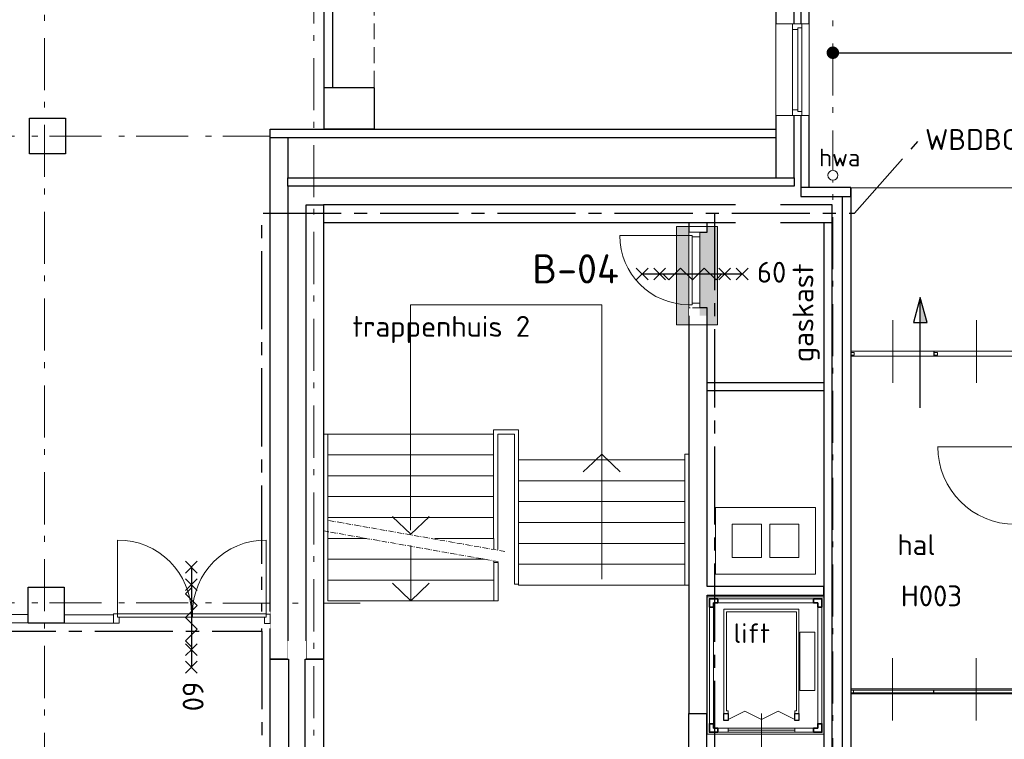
# Model space of a CAD drawing. Header units: millimetres. Extents: x -28579 to 211491, y -26192 to 102706.
# Tile 12 of 48: x 11744 to 23560, y 16511 to 25143. Entities that reach past the tile are written whole.
import ezdxf

# ---------------------------------------------------------------- set-up
doc = ezdxf.new("R2010")
doc.units = ezdxf.units.MM
doc.header["$LTSCALE"] = 100
doc.header["$PDMODE"] = 1
doc.header["$PDSIZE"] = -2
for name, pattern in [('B0202', [28.125, 18.75, -3.125, 3.125, -3.125]), ('HIDDEN', [9.525, 6.35, -3.175]), ('STYLE_06', [1.041641, 0.625, -0.208282, 0.069427, -0.138931])]:
    doc.linetypes.add(name, pattern=pattern)
for name, color, linetype in [('AA22FJ9-_GIPS', 251, 'Continuous'), ('AL22FF1-_KALKZANDST', 2, 'Continuous'), ('AL28_BETON', 3, 'Continuous'), ('AL65_BEVEILIGING', 1, 'Continuous'), ('AT1A_TEKST', 2, 'Continuous'), ('br.compartimentering', 4, 'B0202')]:
    doc.layers.add(name, color=color, linetype=linetype)
doc.layers.add('Dimension', color=7, linetype='Continuous', lineweight=5)
doc.layers.add('None', color=7, linetype='Continuous', lineweight=5)
doc.layers.add('hulplijnen', color=6, linetype='Continuous', plot=False)
doc.styles.add('03_100', font='isocpeur.ttf')
doc.styles.add('Tekton Plus Regular', font='isocpeur.ttf')
doc.dimstyles.new('JW __', dxfattribs={"dimtxt": 211.792969, "dimasz": 150.068359, "dimexe": 316.999999, "dimexo": 158.999999, "dimgap": 0.5, "dimtad": 1, "dimdec": 0, "dimzin": 15, "dimtxsty": 'Tekton Plus Regular', "dimblk": 'DOT', "dimcen": 0, "dimse1": 1, "dimse2": 1, "dimazin": 0, "dimtfac": 0.8, "dimtdec": 0, "dimtix": 1, "dimtmove": 0, "dimatfit": 0, "dimldrblk": 'DOT', "dimfxl": 1, "dimfrac": 2, "dimtolj": 1, "dimtzin": 15, "dimarcsym": 0})

# ---------------------------------------------------------------- blocks, each defined once
blk = doc.blocks.new('Group-15')
at = {"layer": 'None', "color": 8, "linetype": 'Continuous', "lineweight": 5}
for p, q in [((-32265, 3419), (-32265, 4169)), ((-31262, 3419), (-31262, 4169))]:
    blk.add_line(p, q, dxfattribs=at)
blk.add_lwpolyline([(-32771, 3798), (-31773, 3798), (-31773, 3738), (-32771, 3738)], close=True, dxfattribs=at)
at = {"color": 8, "linetype": 'Continuous', "lineweight": 5}
for points in [[(-32771, 3784), (-32731, 3784), (-32731, 3752), (-32771, 3752)], [(-31769, 3784), (-31729, 3784), (-31729, 3752), (-31769, 3752)]]:
    blk.add_wipeout(points, dxfattribs=at).dxf.layer = 'None'
at = {"layer": 'None', "color": 8, "linetype": 'Continuous', "lineweight": 5}
for points in [[(-32771, 3784), (-32731, 3784), (-32731, 3752), (-32771, 3752)], [(-31769, 3798), (-30771, 3798), (-30771, 3738), (-31769, 3738)], [(-31769, 3784), (-31729, 3784), (-31729, 3752), (-31769, 3752)]]:
    blk.add_lwpolyline(points, close=True, dxfattribs=at)
at = {"color": 8, "linetype": 'Continuous', "lineweight": 5}
blk.add_wipeout([(-30815, 3784), (-30775, 3784), (-30775, 3752), (-30815, 3752)], dxfattribs=at).dxf.layer = 'None'
at = {"layer": 'None', "color": 8, "linetype": 'Continuous', "lineweight": 5}
blk.add_lwpolyline([(-30815, 3784), (-30775, 3784), (-30775, 3752), (-30815, 3752)], close=True, dxfattribs=at)
blk = doc.blocks.new('Group-22')
at = {"color": 8, "linetype": 'Continuous', "lineweight": 5}
blk.add_wipeout([(-32771, -266), (-31771, -266), (-31771, -298), (-32771, -298)], dxfattribs=at).dxf.layer = 'None'
at = {"layer": 'None', "color": 8, "linetype": 'Continuous', "lineweight": 5}
blk.add_line((-32264, -632), (-32264, 118), dxfattribs=at)
blk.add_lwpolyline([(-32771, -266), (-31771, -266), (-31771, -298), (-32771, -298)], close=True, dxfattribs=at)
at = {"color": 8, "linetype": 'Continuous', "lineweight": 5}
for points in [[(-32771, -266), (-32731, -266), (-32731, -298), (-32771, -298)], [(-31767, -266), (-31727, -266), (-31727, -298), (-31767, -298)]]:
    blk.add_wipeout(points, dxfattribs=at).dxf.layer = 'None'
at = {"layer": 'None', "color": 8, "linetype": 'Continuous', "lineweight": 5}
for points in [[(-32771, -252), (-30767, -252), (-30767, -312), (-32771, -312)], [(-32771, -266), (-32731, -266), (-32731, -298), (-32771, -298)], [(-31767, -266), (-31727, -266), (-31727, -298), (-31767, -298)]]:
    blk.add_lwpolyline(points, close=True, dxfattribs=at)
at = {"color": 8, "linetype": 'Continuous', "lineweight": 5}
blk.add_wipeout([(-31767, -266), (-30767, -266), (-30767, -298), (-31767, -298)], dxfattribs=at).dxf.layer = 'None'
at = {"layer": 'None', "color": 8, "linetype": 'Continuous', "lineweight": 5}
blk.add_line((-31259, -632), (-31259, 118), dxfattribs=at)
blk.add_lwpolyline([(-31767, -266), (-30767, -266), (-30767, -298), (-31767, -298)], close=True, dxfattribs=at)
at = {"color": 8, "linetype": 'Continuous', "lineweight": 5}
blk.add_wipeout([(-30811, -266), (-30771, -266), (-30771, -298), (-30811, -298)], dxfattribs=at).dxf.layer = 'None'
at = {"layer": 'None', "color": 8, "linetype": 'Continuous', "lineweight": 5}
blk.add_lwpolyline([(-30811, -266), (-30771, -266), (-30771, -298), (-30811, -298)], close=True, dxfattribs=at)
blk = doc.blocks.new('Group-123')
at = {"color": 8, "linetype": 'Continuous', "lineweight": 5}
blk.add_wipeout([(-33666, 7686), (-33266, 7686), (-33266, 6586), (-33666, 6586)], dxfattribs=at).dxf.layer = 'None'
at = {"layer": 'None', "color": 8, "linetype": 'Continuous', "lineweight": 5}
blk.add_lwpolyline([(-33666, 7686), (-33266, 7686), (-33266, 6586), (-33666, 6586)], close=True, dxfattribs=at)
at = {"color": 8, "linetype": 'Continuous', "lineweight": 5}
blk.add_wipeout([(-33466, 7686), (-33352, 7686), (-33352, 6586), (-33466, 6586)], dxfattribs=at).dxf.layer = 'None'
at = {"layer": 'None', "color": 8, "linetype": 'Continuous', "lineweight": 5}
blk.add_lwpolyline([(-33466, 7686), (-33352, 7686), (-33352, 6586), (-33466, 6586)], close=True, dxfattribs=at)
at = {"color": 8, "linetype": 'Continuous', "lineweight": 5}
for points in [[(-33352, 7686), (-33466, 7686), (-33466, 7619), (-33402, 7619), (-33402, 7639), (-33352, 7639)], [(-33352, 6586), (-33466, 6586), (-33466, 6653), (-33402, 6653), (-33402, 6633), (-33352, 6633)]]:
    blk.add_wipeout(points, dxfattribs=at).dxf.layer = 'None'
at = {"layer": 'None', "color": 8, "linetype": 'Continuous', "lineweight": 5}
blk.add_line((-33402, 7619), (-33402, 6653), dxfattribs=at)
for points in [[(-33352, 7686), (-33466, 7686), (-33466, 7619), (-33402, 7619), (-33402, 7639), (-33352, 7639)], [(-33352, 6586), (-33466, 6586), (-33466, 6653), (-33402, 6653), (-33402, 6633), (-33352, 6633)]]:
    blk.add_lwpolyline(points, close=True, dxfattribs=at)
blk = doc.blocks.new('Group-127')
at = {"layer": 'None', "color": 7}
blk.add_blockref('Group-123', (0, 0), dxfattribs=at)
blk = doc.blocks.new('Group-246')
at = {"layer": 'None', "color": 8, "linetype": 'Continuous', "lineweight": 5}
for q in [(-38265, 1815), (-37823, 1815)]:
    blk.add_line((-38044, 1604), q, dxfattribs=at)
blk = doc.blocks.new('Group-247')
at = {"layer": 'None', "color": 8, "linetype": 'Continuous', "lineweight": 5}
for q in [(-35975, 2352), (-35533, 2352)]:
    blk.add_line((-35754, 2564), q, dxfattribs=at)
blk = doc.blocks.new('Group-248')
at = {"layer": 'None', "color": 8, "linetype": 'Continuous', "lineweight": 5}
for q in [(-38265, 1015), (-37823, 1015)]:
    blk.add_line((-38044, 804), q, dxfattribs=at)
blk = doc.blocks.new('Group-250')
at = {"layer": 'None', "color": 8, "linetype": 'Continuous', "lineweight": 5}
for p, q in [((-34236, -619), (-34036, -519)), ((-33836, -619), (-34036, -519)), ((-33836, -619), (-33636, -519)), ((-33436, -619), (-33636, -519))]:
    blk.add_line(p, q, dxfattribs=at)
blk = doc.blocks.new('Group-251')
at = {"layer": 'None', "color": 8, "linetype": 'Continuous', "lineweight": 5}
for p, q in [((-33837, -946), (-33837, -546)), ((-34237, -746), (-33437, -746))]:
    blk.add_line(p, q, dxfattribs=at)
at = {"layer": 'None', "color": 140, "linetype": 'Continuous', "lineweight": 15, "flags": 128}
for points in [[(-34462, 829), (-34462, -771), (-33112, -771), (-33112, 829)], [(-33162, 779), (-33162, -721), (-34412, -721), (-34412, 779)]]:
    blk.add_lwpolyline(points, close=True, dxfattribs=at)
at = {"layer": 'None', "color": 1, "linetype": 'Continuous', "lineweight": 35}
for points in [[(-34362, 779), (-34412, 779), (-34412, 729), (-34462, 729), (-34462, 779), (-34462, 829), (-34412, 829), (-34362, 829)], [(-33212, 779), (-33162, 779), (-33162, 729), (-33112, 729), (-33112, 779), (-33112, 829), (-33162, 829), (-33212, 829)], [(-34362, -721), (-34412, -721), (-34412, -671), (-34462, -671), (-34462, -721), (-34462, -771), (-34412, -771), (-34362, -771)], [(-33212, -721), (-33162, -721), (-33162, -671), (-33112, -671), (-33112, -721), (-33112, -771), (-33162, -771), (-33212, -771)]]:
    blk.add_lwpolyline(points, close=True, dxfattribs=at)
at = {"layer": 'None', "color": 140, "linetype": 'Continuous', "lineweight": 15}
for points in [[(-33387, 704), (-34287, 704), (-34287, -546), (-34237, -546), (-34237, -516), (-34257, -516), (-34257, 674), (-33417, 674), (-33417, -516), (-33437, -516), (-33437, -546), (-33387, -546)], [(-33377, 429), (-33197, 429), (-33197, -271), (-33377, -271)], [(-34237, -721), (-33437, -721), (-33437, -771), (-34237, -771)]]:
    blk.add_lwpolyline(points, close=True, dxfattribs=at)
at = {"layer": 'None', "color": 92, "linetype": 'Continuous', "lineweight": 25}
for points in [[(-34287, -546), (-34237, -546), (-34237, -631), (-34287, -631)], [(-33437, -546), (-33387, -546), (-33387, -631), (-33437, -631)]]:
    blk.add_lwpolyline(points, close=True, dxfattribs=at)
at = {"layer": 'None', "color": 7}
blk.add_blockref('Group-250', (0, 0), dxfattribs=at)
at = {"layer": 'None', "color": 1, "insert": (-34172, 534), "char_height": 235.1, "attachment_point": 1, "line_spacing_factor": 0.978954, "style": 'Tekton Plus Regular'}
blk.add_mtext('lift', dxfattribs=at)
blk = doc.blocks.new('_DOT')
at = {"color": 0, "linetype": 'ByBlock', "lineweight": -2}
blk.add_line((-0.5, 0), (-1, 0), dxfattribs=at)
at = {"color": 0, "linetype": 'ByBlock', "lineweight": -2, "const_width": 0.5}
blk.add_lwpolyline([(-0.25, 0, 1), (0.25, 0, 1)], format="xyb", close=True, dxfattribs=at)
blk = doc.blocks.new('*D346')
at = {"layer": 'Defpoints', "color": 0, "linetype": 'Continuous', "lineweight": 0, "ltscale": 0.5, "transparency": 16777216}
for p in [(21503, 24747), (28503, 24747), (28503, 24747)]:
    blk.add_point(p, dxfattribs=at)
at = {"layer": 'Dimension', "color": 0, "linetype": 'Continuous', "lineweight": -2, "ltscale": 0.5, "transparency": 16777216}
blk.add_line((21653, 24747), (28353, 24747), dxfattribs=at)
at = {"layer": 'Dimension', "color": 0, "linetype": 'Continuous', "lineweight": -2, "ltscale": 0.5, "transparency": 16777216, "xscale": 150.068359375, "yscale": 150.068359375, "zscale": 150.068359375, "rotation": 180}
blk.add_blockref('_DOT', (21503, 24747), dxfattribs=at)
at = {"layer": 'Dimension', "color": 0, "linetype": 'Continuous', "lineweight": -2, "ltscale": 0.5, "transparency": 16777216, "xscale": 150.068359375, "yscale": 150.068359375, "zscale": 150.068359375}
blk.add_blockref('_DOT', (28503, 24747), dxfattribs=at)
at = {"layer": 'Dimension', "color": 0, "linetype": 'Continuous', "lineweight": 15, "ltscale": 0.5, "transparency": 16777216, "insert": (25003, 24875), "char_height": 235.1, "attachment_point": 5, "style": 'Tekton Plus Regular'}
blk.add_mtext('\\A1;7000', dxfattribs=at)
blk = doc.blocks.new('Group-227')
at = {"color": 140, "linetype": 'Continuous', "lineweight": 15}
blk.add_wipeout([(934, 111), (49, 111), (49, 71), (934, 71)], dxfattribs=at).dxf.layer = 'None'
at = {"layer": 'Dimension', "color": 8, "linetype": 'Continuous', "lineweight": 5}
blk.add_line((49, 111), (49, 996), dxfattribs=at)
blk.add_arc((49, 111), 885, 0, 90, dxfattribs=at)
at = {"layer": 'None', "color": 140, "linetype": 'Continuous', "lineweight": 15}
blk.add_lwpolyline([(934, 111), (49, 111), (49, 71), (934, 71)], close=True, dxfattribs=at)
blk = doc.blocks.new('Group-228')
at = {"color": 140, "linetype": 'Continuous', "lineweight": 15}
blk.add_wipeout([(946, 111), (1831, 111), (1831, 71), (946, 71)], dxfattribs=at).dxf.layer = 'None'
at = {"layer": 'Dimension', "color": 8, "linetype": 'Continuous', "lineweight": 5}
blk.add_line((1831, 111), (1831, 996), dxfattribs=at)
blk.add_arc((1831, 111), 885, 90, 180, dxfattribs=at)
at = {"layer": 'None', "color": 140, "linetype": 'Continuous', "lineweight": 15}
blk.add_lwpolyline([(946, 111), (1831, 111), (1831, 71), (946, 71)], close=True, dxfattribs=at)
blk = doc.blocks.new('60min br.w.')
at = {"layer": 'AL65_BEVEILIGING'}
for p, q in [((-671, 71), (-529, -71)), ((-671, -71), (-529, 71)), ((-600, 0), (600, 0)), ((-461, 71), (-319, -71)), ((-461, -71), (-319, 71)), ((319, -71), (461, 71)), ((319, 71), (461, -71)), ((529, -71), (671, 71)), ((529, 71), (671, -71))]:
    blk.add_line(p, q, dxfattribs=at)
blk.add_lwpolyline([(-351, 0), (-280, -71), (-139, 71), (3, -71), (144, 71), (286, -71), (356, 0)], dxfattribs=at)
at = {"layer": 'AL65_BEVEILIGING', "style": '03_100'}
blk.add_text('60', height=250, dxfattribs=at).set_placement((777, -104))

msp = doc.modelspace()

# ---------------------------------------------------------------- hatches: boundary and pattern name
at = {"layer": 'AA22FJ9-_GIPS', "linetype": 'Continuous', "lineweight": 0, "ltscale": 0.5}
msp.add_hatch(color=256, dxfattribs=at).paths.add_polyline_path([(19627.48167, 21482.99457), (20117.43809, 21482.99457), (20117.43809, 22663.23771), (19627.48167, 22663.23771)])

# ---------------------------------------------------------------- linework, layer by layer
at = {"layer": 'AL22FF1-_KALKZANDST'}
msp.add_lwpolyline([(15497, 26528), (15497, 24328), (15497, 23828), (15397, 23828), (15397, 24328), (15397, 26528)], close=True, dxfattribs=at)
at = {"layer": 'None', "color": 8, "linetype": 'Continuous', "lineweight": 5}
for p, q in [((73433, 23128), (21725, 23128)), ((18729, 21724), (16434, 21724)), ((23692, 20021), (22758, 20021)), ((21396, 17702), (21396, 16517))]:
    msp.add_line(p, q, dxfattribs=at)
at = {"layer": 'None', "color": 8, "linetype": 'HIDDEN', "lineweight": 5, "ltscale": 0.3}
msp.add_lwpolyline([(15397, 26528), (15997, 26528), (15997, 23828), (15397, 23828)], close=True, dxfattribs=at)

# ---------------------------------------------------------------- block references
at = {"layer": 'None', "color": 7}
for name, p in [('Group-15', (54489, 17368)), ('Group-22', (54483, 17368))]:
    msp.add_blockref(name, p, dxfattribs=at)

# ---------------------------------------------------------------- texts
at = {"layer": 'AT1A_TEKST', "style": '03_100'}
msp.add_text('WBDBO 60', height=249.999995, dxfattribs=at).set_placement((22610.11646, 23581.21031))
at = {"layer": 'None', "color": 1, "char_height": 250, "attachment_point": 1, "line_spacing_factor": 0.976858, "style": 'Tekton Plus Regular'}
for s, insert in [('trappenhuis 2', (15737.1645, 21589.36508)), ('H003', (22318, 18356.76641))]:
    msp.add_mtext(s, dxfattribs=dict(at, insert=insert))

# ---------------------------------------------------------------- wipeouts: each hides what was drawn before it
at = {"color": 8, "linetype": 'Continuous', "lineweight": 5}
for points in [[(20694, 23189), (21037, 23189), (21037, 23193), (21037, 46243), (20817, 46243), (20817, 23193), (20694, 23193)], [(21117, 23128), (21217, 23128), (21217, 23232), (21217, 46243), (21117, 46243), (21117, 23232)], [(11863, 23963), (12293, 23963), (12293, 23533), (11863, 23533)], [(19996, 20792), (21396, 20792), (21396, 20692), (19996, 20692)], [(15441, 20172), (17436, 20172), (17436, 19922), (15441, 19922)], [(19726, 19932), (19776, 19932), (19776, 18362), (19726, 18362)], [(21296, 19292), (21296, 18492), (20921.3535, 18492), (20921.3535, 18692), (21096, 18692), (21096, 19092), (20921.3535, 19092), (20921.3535, 19292)], [(11848, 18336), (12278, 18336), (12278, 17906), (11848, 17906)]]:
    msp.add_wipeout(points, dxfattribs=at).dxf.layer = 'None'
at = {"color": 1, "linetype": 'Continuous', "lineweight": 35}
for points in [[(15800, 21915.48), (18581.2202, 21915.48), (18581.2202, 22449), (15800, 22449)], [(22276, 18518.48), (22863.85999, 18518.48), (22863.85999, 19052), (22276, 19052)]]:
    msp.add_wipeout(points, dxfattribs=at).dxf.layer = 'None'
at = {"color": 255, "linetype": 'Continuous', "lineweight": 5}
msp.add_wipeout([(12233, 17755), (14177, 17755), (14177, 17555), (12233, 17555)], dxfattribs=at).dxf.layer = 'None'

# ---------------------------------------------------------------- next in the draw order: hatches: boundary and pattern name
at = {"layer": 'AL65_BEVEILIGING'}
msp.add_hatch(color=256, dxfattribs=at).paths.add_polyline_path([(22552.72416, 21510.00919), (22633.08747, 21510.00919), (22552.72416, 21809.92916)])

# ---------------------------------------------------------------- next in the draw order: linework, layer by layer
at = {"layer": 'AL22FF1-_KALKZANDST'}
for points in [[(20694, 23189), (21037, 23189), (21037, 23193), (21037, 46243), (20817, 46243), (20817, 23193), (20694, 23193)], [(21117, 23132), (21217, 23132), (21217, 23232), (21217, 46243), (21117, 46243), (21117, 23232)], [(19996, 20792), (21396, 20792), (21396, 20692), (19996, 20692)]]:
    msp.add_lwpolyline(points, close=True, dxfattribs=at)
at = {"layer": 'AL28_BETON'}
for points in [[(11863, 23963), (12293, 23963), (12293, 23533), (11863, 23533)], [(11848, 18336), (12278, 18336), (12278, 17906), (11848, 17906)]]:
    msp.add_lwpolyline(points, close=True, dxfattribs=at)
at = {"layer": 'AL65_BEVEILIGING'}
msp.add_line((22552.72416, 20486.18274), (22552.72416, 21809.92916), dxfattribs=at)
msp.add_lwpolyline([(22552.72416, 21809.92916), (22472.36085, 21510.00919), (22633.08747, 21510.00919), (22552.72416, 21809.92916)], dxfattribs=at)
at = {"layer": 'None', "color": 8, "linetype": 'STYLE_06', "lineweight": 5, "ltscale": 10}
for p, q in [((12042, 15965), (12042, 38765)), ((-1441, 23750), (15829, 23746)), ((-1441, 18150), (15829, 18146))]:
    msp.add_line(p, q, dxfattribs=at)
at = {"layer": 'None', "color": 8, "linetype": 'Continuous', "lineweight": 5}
for points in [[(15441, 20172), (17436, 20172), (17436, 19922), (15441, 19922)], [(19726, 19932), (19776, 19932), (19776, 18362), (19726, 18362)]]:
    msp.add_lwpolyline(points, close=True, dxfattribs=at)
at = {"layer": 'None', "color": 140, "linetype": 'Continuous', "lineweight": 15}
for points in [[(8484, 18008), (11848, 18008), (11848, 17908), (8484, 17908)], [(12278, 18006), (12871, 18006), (12871, 17906), (12278, 17906)]]:
    msp.add_lwpolyline(points, close=True, dxfattribs=at)
at = {"layer": 'None', "color": 8, "linetype": 'Continuous', "lineweight": 5}
msp.add_arc((23692, 20021), 930, 180, 270, dxfattribs=at)

# ---------------------------------------------------------------- next in the draw order: texts
at = {"layer": 'None', "color": 92, "insert": (17896.11356, 22329.342), "char_height": 350, "attachment_point": 1, "line_spacing_factor": 0.976858, "style": 'Tekton Plus Regular'}
msp.add_mtext('B-04', dxfattribs=at)
at = {"layer": 'None', "color": 1, "insert": (22276, 18970.99172), "char_height": 250, "attachment_point": 1, "line_spacing_factor": 0.976858, "style": 'Tekton Plus Regular'}
msp.add_mtext('hal', dxfattribs=at)

# ---------------------------------------------------------------- next in the draw order: wipeouts: each hides what was drawn before it
at = {"color": 8, "linetype": 'Continuous', "lineweight": 5}
for points in [[(21618, 21481), (21618, 21532), (21618, 22626), (21618, 22666), (21618, 23132), (21718, 23132), (21718, 22666), (21718, 22626), (21718, 21532), (21718, 21481), (21718, 15971), (21718, 15706), (21718, 15511), (21718, 15441), (21618, 15441), (21618, 15511), (21618, 15706), (21618, 15971)], [(19996, 22593), (19996, 22793), (19776, 22793), (19776, 22593)], [(20921.3535, 19292), (20921.3535, 19092), (20746, 19092), (20746, 18692), (20921.3535, 18692), (20921.3535, 18492), (20471.3535, 18492), (20471.3535, 18692), (20646, 18692), (20646, 19092), (20471.3535, 19092), (20471.3535, 19292)]]:
    msp.add_wipeout(points, dxfattribs=at).dxf.layer = 'None'

# ---------------------------------------------------------------- next in the draw order: linework, layer by layer
at = {"layer": 'AL22FF1-_KALKZANDST'}
for points in [[(21618, 21481), (21618, 21532), (21618, 22626), (21618, 22666), (21618, 23132), (21718, 23132), (21718, 22666), (21718, 22626), (21718, 21532), (21718, 21481), (21718, 15971), (21718, 15706), (21718, 15511), (21718, 15441), (21618, 15441), (21618, 15511), (21618, 15706), (21618, 15971)], [(19996, 22593), (19996, 22712), (19776, 22712), (19776, 22593)]]:
    msp.add_lwpolyline(points, close=True, dxfattribs=at)
at = {"layer": 'None', "color": 8, "linetype": 'Continuous', "lineweight": 5, "flags": 128}
msp.add_lwpolyline([(21096, 18692), (21096, 19092), (20746, 19092), (20746, 18692)], close=True, dxfattribs=at)

# ---------------------------------------------------------------- next in the draw order: block references
at = {"layer": 'AL22FF1-_KALKZANDST'}
msp.add_blockref('Group-127', (54483, 17407), dxfattribs=at)

# ---------------------------------------------------------------- next in the draw order: wipeouts: each hides what was drawn before it
at = {"color": 8, "linetype": 'Continuous', "lineweight": 5}
for points in [[(14751, 23828), (14961, 23828), (14961, 17472), (14751, 17472)], [(15441, 19922), (17436, 19922), (17436, 19672), (15441, 19672)], [(17731, 19862), (19726, 19862), (19726, 19612), (17731, 19612)], [(20471.3535, 19292), (20471.3535, 19092), (20296, 19092), (20296, 18692), (20471.3535, 18692), (20471.3535, 18492), (20096, 18492), (20096, 19292)]]:
    msp.add_wipeout(points, dxfattribs=at).dxf.layer = 'None'
at = {"color": 92, "linetype": 'Continuous', "lineweight": 25}
msp.add_wipeout([(23078, 19481.24), (23402.93999, 19481.24), (23402.93999, 19937), (23078, 19937)], dxfattribs=at).dxf.layer = 'None'

# ---------------------------------------------------------------- next in the draw order: linework, layer by layer
at = {"layer": 'AL22FF1-_KALKZANDST'}
msp.add_lwpolyline([(14751, 23828), (14961, 23828), (14961, 17472), (14751, 17472)], close=True, dxfattribs=at)
at = {"layer": 'None', "color": 8, "linetype": 'Continuous', "lineweight": 5}
for points in [[(15441, 19922), (17436, 19922), (17436, 19672), (15441, 19672)], [(17731, 19862), (19726, 19862), (19726, 19612), (17731, 19612)]]:
    msp.add_lwpolyline(points, close=True, dxfattribs=at)
at = {"layer": 'None', "color": 8, "linetype": 'Continuous', "lineweight": 5, "flags": 128}
for points in [[(20096, 18492), (20096, 19292), (21296, 19292), (21296, 18492)], [(20296, 18692), (20646, 18692), (20646, 19092), (20296, 19092)]]:
    msp.add_lwpolyline(points, close=True, dxfattribs=at)

# ---------------------------------------------------------------- next in the draw order: block references
at = {"layer": 'None', "color": 7}
msp.add_blockref('Group-247', (54483, 17368), dxfattribs=at)

# ---------------------------------------------------------------- next in the draw order: dimensions: what is measured, and where the dimension line sits
at = {"layer": 'Dimension', "color": 140, "linetype": 'Continuous', "lineweight": 15}
dim = msp.add_linear_dim(base=(28503, 24747), p1=(21503, 24747), p2=(28503, 24747), dimstyle='JW __', override={"dimtxt": 235.103516, "dimgap": 10, "dimpost": '<>', "dimtxsty": 'Tekton Plus Regular', "dimtmove": 2}, dxfattribs=at)
dim.commit()
dim.dimension.update_dxf_attribs({"geometry": '*D346', "text_midpoint": (25003, 24874.55176)})

# ---------------------------------------------------------------- next in the draw order: wipeouts: each hides what was drawn before it
at = {"color": 8, "linetype": 'Continuous', "lineweight": 5}
msp.add_wipeout([(21117, 23022), (21190, 23022), (21531, 23022), (21645, 23022), (21718, 23022), (21718, 23132), (21645, 23132), (21209, 23132), (21190, 23132), (21117, 23132)], dxfattribs=at).dxf.layer = 'None'

# ---------------------------------------------------------------- next in the draw order: linework, layer by layer
at = {"layer": 'AL22FF1-_KALKZANDST'}
msp.add_lwpolyline([(21117, 23022), (21190, 23022), (21531, 23022), (21645, 23022), (21718, 23022), (21718, 23132), (21645, 23132), (21209, 23132), (21190, 23132), (21117, 23132)], close=True, dxfattribs=at)

# ---------------------------------------------------------------- next in the draw order: wipeouts: each hides what was drawn before it
at = {"color": 8, "linetype": 'Continuous', "lineweight": 5}
for points in [[(14751, 23828), (20817, 23828), (20817, 23728), (14751, 23728)], [(14961, 23247), (21037, 23247), (21037, 23147), (14961, 23147)], [(15441, 19672), (17436, 19672), (17436, 19422), (15441, 19422)], [(17731, 19612), (19726, 19612), (19726, 19362), (17731, 19362)]]:
    msp.add_wipeout(points, dxfattribs=at).dxf.layer = 'None'

# ---------------------------------------------------------------- next in the draw order: linework, layer by layer
at = {"layer": 'AL22FF1-_KALKZANDST'}
for points in [[(14751, 23828), (20817, 23828), (20817, 23728), (14751, 23728)], [(14961, 23247), (21037, 23247), (21037, 23147), (14961, 23147)]]:
    msp.add_lwpolyline(points, close=True, dxfattribs=at)
at = {"layer": 'None', "color": 8, "linetype": 'Continuous', "lineweight": 5}
for points in [[(15441, 19672), (17436, 19672), (17436, 19422), (15441, 19422)], [(17731, 19612), (19726, 19612), (19726, 19362), (17731, 19362)]]:
    msp.add_lwpolyline(points, close=True, dxfattribs=at)

# ---------------------------------------------------------------- next in the draw order: wipeouts: each hides what was drawn before it
at = {"color": 8, "linetype": 'Continuous', "lineweight": 15}
msp.add_wipeout([(15397, 24328), (15997, 24328), (15997, 23828), (15397, 23828)], dxfattribs=at).dxf.layer = 'None'
at = {"color": 8, "linetype": 'Continuous', "lineweight": 5}
for points in [[(15441, 19422), (17436, 19422), (17436, 19172), (15441, 19172)], [(17731, 19362), (19726, 19362), (19726, 19112), (17731, 19112)]]:
    msp.add_wipeout(points, dxfattribs=at).dxf.layer = 'None'

# ---------------------------------------------------------------- next in the draw order: linework, layer by layer
at = {"layer": 'AL22FF1-_KALKZANDST'}
msp.add_lwpolyline([(15397, 24328), (15997, 24328), (15997, 23828), (15397, 23828)], close=True, dxfattribs=at)
at = {"layer": 'None', "color": 8, "linetype": 'STYLE_06', "lineweight": 5}
msp.add_line((17566, 18765), (15341, 19156), dxfattribs=at)
at = {"layer": 'None', "color": 8, "linetype": 'Continuous', "lineweight": 5}
for points in [[(15441, 19422), (17436, 19422), (17436, 19172), (15441, 19172)], [(17731, 19362), (19726, 19362), (19726, 19112), (17731, 19112)]]:
    msp.add_lwpolyline(points, close=True, dxfattribs=at)

# ---------------------------------------------------------------- next in the draw order: wipeouts: each hides what was drawn before it
at = {"color": 8, "linetype": 'Continuous', "lineweight": 5}
for points in [[(15391, 18189), (15391, 20172), (15441, 20172), (15441, 18172)], [(17731, 19112), (19726, 19112), (19726, 18862), (17731, 18862)]]:
    msp.add_wipeout(points, dxfattribs=at).dxf.layer = 'None'

# ---------------------------------------------------------------- next in the draw order: linework, layer by layer
at = {"layer": 'None', "color": 8, "linetype": 'Continuous', "lineweight": 5}
msp.add_lwpolyline([(15391, 18189), (15391, 20172), (15441, 20172), (15441, 18172)], dxfattribs=at)
msp.add_lwpolyline([(17731, 19112), (19726, 19112), (19726, 18862), (17731, 18862)], close=True, dxfattribs=at)

# ---------------------------------------------------------------- next in the draw order: wipeouts: each hides what was drawn before it
at = {"color": 8, "linetype": 'Continuous', "lineweight": 5}
for points in [[(15441, 19147), (15441, 19172), (17436, 19172), (17436, 18922), (16725, 18922)], [(17731, 18862), (19726, 18862), (19726, 18612), (17731, 18612)]]:
    msp.add_wipeout(points, dxfattribs=at).dxf.layer = 'None'

# ---------------------------------------------------------------- next in the draw order: linework, layer by layer
at = {"layer": 'None', "color": 8, "linetype": 'Continuous', "lineweight": 5}
msp.add_line((16434, 21724), (16434, 19022), dxfattribs=at)
msp.add_lwpolyline([(15441, 19147), (15441, 19172), (17436, 19172), (17436, 18922), (16725, 18922)], dxfattribs=at)
msp.add_lwpolyline([(17731, 18862), (19726, 18862), (19726, 18612), (17731, 18612)], close=True, dxfattribs=at)

# ---------------------------------------------------------------- next in the draw order: block references
at = {"layer": 'None', "color": 7}
msp.add_blockref('Group-246', (54483, 17368), dxfattribs=at)

# ---------------------------------------------------------------- next in the draw order: wipeouts: each hides what was drawn before it
at = {"color": 8, "linetype": 'Continuous', "lineweight": 5}
for points in [[(16725, 18922), (17436, 18922), (17436, 18797)], [(17731, 18612), (19726, 18612), (19726, 18362), (17731, 18362)]]:
    msp.add_wipeout(points, dxfattribs=at).dxf.layer = 'None'

# ---------------------------------------------------------------- next in the draw order: linework, layer by layer
at = {"layer": 'None', "color": 8, "linetype": 'Continuous', "lineweight": 5}
msp.add_line((18729, 18432), (18729, 21724), dxfattribs=at)
msp.add_lwpolyline([(16725, 18922), (17436, 18922), (17436, 18797)], dxfattribs=at)
msp.add_lwpolyline([(17731, 18612), (19726, 18612), (19726, 18362), (17731, 18362)], close=True, dxfattribs=at)

# ---------------------------------------------------------------- next in the draw order: wipeouts: each hides what was drawn before it
at = {"color": 8, "linetype": 'Continuous', "lineweight": 5}
for points in [[(19776, 21490), (19776, 17045), (19776, 16822), (19996, 16822), (19996, 17045), (19996, 18014), (19996, 18242), (21396, 18242), (21396, 18344), (19996, 18344), (19996, 21490), (19996, 21593), (19776, 21593)], [(17681, 20172), (17681, 18372), (17731, 18372), (17731, 20172), (17731, 20222), (17431, 20222), (17431, 20172), (17431, 18797), (17481, 18788), (17481, 20172)]]:
    msp.add_wipeout(points, dxfattribs=at).dxf.layer = 'None'

# ---------------------------------------------------------------- next in the draw order: linework, layer by layer
at = {"layer": 'AL22FF1-_KALKZANDST'}
for points in [[(19776, 21583), (19776, 17045), (19776, 16822), (19996, 16822), (19996, 17045), (19996, 18014), (19996, 18242), (21396, 18242), (21396, 18344), (19996, 18344), (19996, 21583), (19996, 21686), (19776, 21686)], [(19776, 16822), (19986, 16822), (19986, 15441), (19776, 15441)]]:
    msp.add_lwpolyline(points, close=True, dxfattribs=at)
at = {"layer": 'None', "color": 8, "linetype": 'Continuous', "lineweight": 5, "flags": 128}
for points in [[(17681, 20172), (17681, 18372), (17731, 18372), (17731, 20172), (17731, 20222), (17431, 20222), (17431, 20172), (17431, 18797)], [(17481, 18788), (17481, 20172), (17681, 20172)]]:
    msp.add_lwpolyline(points, dxfattribs=at)

# ---------------------------------------------------------------- next in the draw order: wipeouts: each hides what was drawn before it
at = {"color": 8, "linetype": 'Continuous', "lineweight": 5}
for points in [[(21393, 18544), (21393, 18445), (21393, 17862), (21393, 17279), (21393, 17061), (21393, 16690), (21393, 15954), (21393, 15697), (21393, 15509), (21393, 15440), (21493, 15440), (21493, 15509), (21493, 15697), (21493, 15954), (21493, 21288), (21493, 21337), (21493, 22396), (21493, 22435), (21493, 22708), (21493, 22712), (21393, 22712), (21393, 22708), (21393, 22435), (21393, 22396), (21393, 22128), (21393, 22093), (21393, 21337), (21393, 21288)], [(19906, 21593), (19906, 22593), (19776, 22593), (19776, 21593)], [(16725, 18922), (17436, 18922), (17436, 18797)], [(17486, 18632), (17436, 18632), (17436, 18172), (17486, 18172)]]:
    msp.add_wipeout(points, dxfattribs=at).dxf.layer = 'None'

# ---------------------------------------------------------------- next in the draw order: linework, layer by layer
at = {"layer": 'AL22FF1-_KALKZANDST'}
msp.add_lwpolyline([(21493, 15954), (21493, 21288), (21493, 21337), (21493, 22396), (21493, 22435), (21493, 22708), (21493, 22712), (21393, 22712), (21393, 22708), (21393, 22435), (21393, 22396), (21393, 22128), (21393, 22093), (21393, 21337), (21393, 21288), (21393, 18544), (21393, 18445), (21393, 17862), (21393, 17279), (21393, 17061), (21393, 16690), (21393, 15954)], dxfattribs=at)
at = {"layer": 'None', "color": 8, "linetype": 'Continuous', "lineweight": 5}
for points in [[(19906, 21686), (19906, 22593), (19776, 22593), (19776, 21686)], [(17486, 18632), (17436, 18632), (17436, 18172), (17486, 18172)], [(19996, 18222), (21396, 18222), (21396, 16572), (19996, 16572)]]:
    msp.add_lwpolyline(points, close=True, dxfattribs=at)
msp.add_lwpolyline([(16725, 18922), (17436, 18922), (17436, 18797)], dxfattribs=at)

# ---------------------------------------------------------------- next in the draw order: block references
at = {"layer": 'None', "color": 1}
msp.add_blockref('Group-251', (54483, 17368), dxfattribs=at)

# ---------------------------------------------------------------- next in the draw order: texts
at = {"layer": 'None', "color": 1, "insert": (21019.28616, 21033.96844), "char_height": 250, "attachment_point": 1, "rotation": 90, "line_spacing_factor": 0.976858, "style": 'Tekton Plus Regular'}
msp.add_mtext('gaskast', dxfattribs=at)

# ---------------------------------------------------------------- next in the draw order: wipeouts: each hides what was drawn before it
at = {"color": 8, "linetype": 'Continuous', "lineweight": 5}
for points in [[(21496, 22712), (21496, 22922), (15401, 22922), (15391, 22922), (15391, 22712), (15391, 22712), (15401, 22712), (15662, 22712), (15808, 22712), (19853, 22712), (20076, 22712), (21000, 22712)], [(15441, 18922), (15441, 18672), (17374, 18672), (15950, 18922)]]:
    msp.add_wipeout(points, dxfattribs=at).dxf.layer = 'None'
at = {"color": 140, "linetype": 'Continuous', "lineweight": 15}
msp.add_wipeout([(19815, 21628), (19815, 22558), (19776, 22558), (19776, 21628)], dxfattribs=at).dxf.layer = 'None'

# ---------------------------------------------------------------- next in the draw order: linework, layer by layer
at = {"layer": 'AL22FF1-_KALKZANDST'}
msp.add_lwpolyline([(21496, 22712), (21496, 22922), (15401, 22922), (15391, 22922), (15391, 22712), (15391, 22712), (15401, 22712), (15662, 22712), (15808, 22712), (19853, 22712), (20076, 22712), (21000, 22712)], close=True, dxfattribs=at)
at = {"layer": 'hulplijnen', "linetype": 'Continuous', "lineweight": 0, "ltscale": 0.5}
msp.add_lwpolyline([(19627.48167, 21482.99457), (20117.43809, 21482.99457), (20117.43809, 22663.23771), (19627.48167, 22663.23771)], close=True, dxfattribs=at)
at = {"layer": 'None', "color": 8, "linetype": 'STYLE_06', "lineweight": 5, "ltscale": 10}
msp.add_line((21503, 8608), (21503, 32173), dxfattribs=at)
at = {"layer": 'None', "color": 140, "linetype": 'Continuous', "lineweight": 15}
msp.add_line((19776, 22554), (18946, 22554), dxfattribs=at)
for points in [[(19791, 22593), (19776, 22593), (19776, 22554), (19815, 22554), (19815, 22537), (19906, 22537), (19906, 22593), (19891, 22593)], [(19791, 21686), (19776, 21686), (19776, 21724), (19815, 21724), (19815, 21741), (19906, 21741), (19906, 21686), (19891, 21686)]]:
    msp.add_lwpolyline(points, dxfattribs=at)
msp.add_lwpolyline([(19815, 21724), (19815, 22554), (19776, 22554), (19776, 21724)], close=True, dxfattribs=at)
at = {"layer": 'None', "color": 8, "linetype": 'Continuous', "lineweight": 5}
msp.add_lwpolyline([(15899.00773, 18922), (15441, 18922), (15441, 18672), (17321.04381, 18672)], dxfattribs=at)
at = {"layer": 'None', "color": 140, "linetype": 'Continuous', "lineweight": 15}
msp.add_arc((19776, 22554), 830, 180, 270, dxfattribs=at)

# ---------------------------------------------------------------- next in the draw order: wipeouts: each hides what was drawn before it
at = {"color": 1, "linetype": 'Continuous', "lineweight": 35}
msp.add_wipeout([(20871.52, 21448), (20871.52, 23088.0801), (20338, 23088.0801), (20338, 21448)], dxfattribs=at).dxf.layer = 'None'
at = {"color": 8, "linetype": 'Continuous', "lineweight": 5}
msp.add_wipeout([(15441, 18672), (17436, 18672), (17436, 18422), (15441, 18422)], dxfattribs=at).dxf.layer = 'None'

# ---------------------------------------------------------------- next in the draw order: linework, layer by layer
at = {"layer": 'None', "color": 8, "linetype": 'STYLE_06', "lineweight": 5}
msp.add_line((17486, 18643), (15279, 19031), dxfattribs=at)
at = {"layer": 'None', "color": 8, "linetype": 'Continuous', "lineweight": 5}
msp.add_lwpolyline([(17436, 18651.79021), (17436, 18422), (15441, 18422), (15441, 18672), (17321.04381, 18672)], dxfattribs=at)

# ---------------------------------------------------------------- next in the draw order: block references
at = {"layer": 'AL65_BEVEILIGING'}
msp.add_blockref('60min br.w.', (19815, 22093), dxfattribs=at)

# ---------------------------------------------------------------- next in the draw order: wipeouts: each hides what was drawn before it
at = {"color": 8, "linetype": 'Continuous', "lineweight": 5}
msp.add_wipeout([(15441, 18422), (17436, 18422), (17436, 18172), (15441, 18172)], dxfattribs=at).dxf.layer = 'None'

# ---------------------------------------------------------------- next in the draw order: linework, layer by layer
at = {"layer": 'None', "color": 8, "linetype": 'Continuous', "lineweight": 5}
msp.add_line((16439, 18836), (16439, 18172), dxfattribs=at)
msp.add_lwpolyline([(15441, 18422), (17436, 18422), (17436, 18172), (15441, 18172)], close=True, dxfattribs=at)

# ---------------------------------------------------------------- next in the draw order: block references
at = {"layer": 'None', "color": 7}
msp.add_blockref('Group-248', (54483, 17368), dxfattribs=at)

# ---------------------------------------------------------------- next in the draw order: wipeouts: each hides what was drawn before it
at = {"color": 8, "linetype": 'Continuous', "lineweight": 5}
msp.add_wipeout([(15181, 22922), (15391, 22922), (15391, 17472), (15181, 17472)], dxfattribs=at).dxf.layer = 'None'

# ---------------------------------------------------------------- next in the draw order: linework, layer by layer
at = {"layer": 'AL22FF1-_KALKZANDST'}
msp.add_lwpolyline([(15181, 22922), (15391, 22922), (15391, 17472), (15181, 17472)], close=True, dxfattribs=at)
at = {"layer": 'None', "color": 8, "linetype": 'STYLE_06', "lineweight": 5, "ltscale": 10}
msp.add_line((15273, 9473), (15273, 32173), dxfattribs=at)

# ---------------------------------------------------------------- next in the draw order: wipeouts: each hides what was drawn before it
at = {"color": 8, "linetype": 'Continuous', "lineweight": 5}
msp.add_wipeout([(14961, 17692), (15181, 17692), (15181, 17472), (14961, 17472)], dxfattribs=at).dxf.layer = 'None'

# ---------------------------------------------------------------- next in the draw order: linework, layer by layer
at = {"layer": 'AL22FF1-_KALKZANDST'}
for points in [[(14751, 14411), (14751, 17471), (14971, 17471), (14971, 14411)], [(15171, 14411), (15171, 17471), (15391, 17471), (15391, 14411)]]:
    msp.add_lwpolyline(points, dxfattribs=at)
at = {"layer": 'br.compartimentering', "color": 4, "linetype": 'B0202', "ltscale": 0.5, "flags": 128}
msp.add_lwpolyline([(-24974.30546, 17673.99641), (-24254.04754, 17804), (-16133, 17804), (-16133, 22194), (-3031, 22194), (-2481, 22194), (-2481, 17810), (14651, 17810), (14651, 22822), (21763.04326, 22822), (22523.08517, 23680.97175)], dxfattribs=at)

# ---------------------------------------------------------------- next in the draw order: wipeouts: each hides what was drawn before it
at = {"color": 8, "linetype": 'Continuous', "lineweight": 5}
msp.add_wipeout([(21546, 23318), (21562.39697, 23275.58579), (21544, 23234), (21501.58579, 23217.60303), (21460, 23236), (21443.60303, 23278.41421), (21462, 23320), (21504.41421, 23336.39697)], dxfattribs=at).dxf.layer = 'None'
at = {"color": 255, "linetype": 'Continuous', "lineweight": 5}
msp.add_wipeout([(12871, 18042), (14751, 18042), (14751, 17842), (12871, 17842)], dxfattribs=at).dxf.layer = 'None'

# ---------------------------------------------------------------- next in the draw order: linework, layer by layer
at = {"layer": 'None', "color": 8, "linetype": 'Continuous', "lineweight": 5}
msp.add_circle((21503, 23277), 59.4138, dxfattribs=at)

# ---------------------------------------------------------------- next in the draw order: texts
at = {"layer": 'None', "color": 8, "insert": (21337.62848, 23595.55569), "char_height": 211.792969, "attachment_point": 1, "line_spacing_factor": 0.979335, "style": 'Tekton Plus Regular'}
msp.add_mtext('hwa', dxfattribs=at)

# ---------------------------------------------------------------- next in the draw order: wipeouts: each hides what was drawn before it
at = {"color": 140, "linetype": 'Continuous', "lineweight": 15}
for points in [[(12938, 18017), (12871, 18017), (12871, 17903), (12938, 17903)], [(14684, 18013), (14751, 18013), (14751, 17899), (14684, 17899)]]:
    msp.add_wipeout(points, dxfattribs=at).dxf.layer = 'None'

# ---------------------------------------------------------------- next in the draw order: linework, layer by layer
at = {"layer": 'None', "color": 140, "linetype": 'Continuous', "lineweight": 15}
for points in [[(12938, 18017), (12871, 18017), (12871, 17903), (12938, 17903)], [(14684, 18013), (14751, 18013), (14751, 17899), (14684, 17899)]]:
    msp.add_lwpolyline(points, close=True, dxfattribs=at)

# ---------------------------------------------------------------- next in the draw order: block references
at = {"layer": 'None', "color": 7}
msp.add_blockref('Group-227', (12871, 17906), dxfattribs=at)

# ---------------------------------------------------------------- next in the draw order: block references
msp.add_blockref('Group-228', (12871, 17906), dxfattribs=at)

# ---------------------------------------------------------------- next in the draw order: linework, layer by layer
at = {"layer": 'br.compartimentering', "color": 4, "linetype": 'B0202', "ltscale": 0.5, "flags": 128}
msp.add_lwpolyline([(14651, 17810), (14651, 15541), (20086, 15541), (20086, 22822)], dxfattribs=at)

# ---------------------------------------------------------------- next in the draw order: block references
at = {"layer": 'AL65_BEVEILIGING', "rotation": 270}
msp.add_blockref('60min br.w.', (13805, 17977), dxfattribs=at)

doc.saveas('drawing.dxf')
